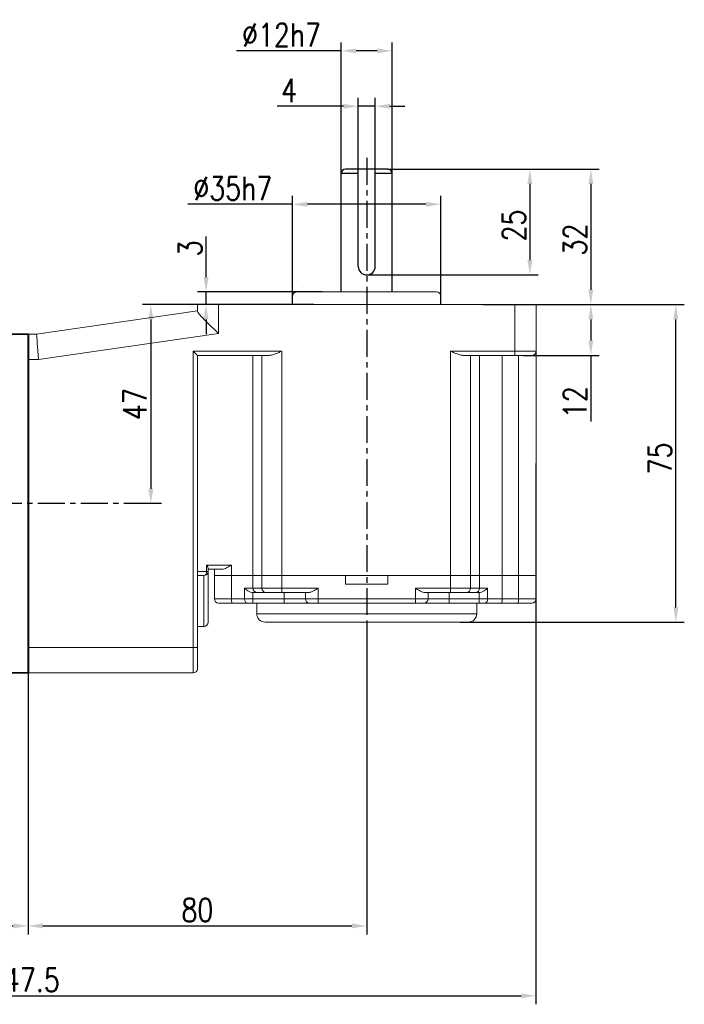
# Model space of a CAD drawing. Header units: inches. Extents: x -753 to 5070, y -3075 to 1581.
# Tile 84 of 178: x 3740 to 3898, y -2031 to -1799. Entities that reach past the tile are written whole.
import ezdxf

# ---------------------------------------------------------------- set-up
doc = ezdxf.new("R2010")
doc.units = ezdxf.units.IN
doc.header["$LTSCALE"] = 10
doc.header["$MEASUREMENT"] = 0
doc.linetypes.add('CENTER', pattern=[10.16, 6.35, -1.27, 1.27, -1.27])
for name, color, linetype in [('1轮廓实线层', 7, 'Continuous'), ('3中心线层', 1, 'CENTER'), ('7标注层', 4, 'Continuous')]:
    doc.layers.add(name, color=color, linetype=linetype)
doc.layers.add('图层2', color=4, linetype='Continuous', lineweight=40)
doc.styles.add('TH_GBDIM', font='romans.shx', dxfattribs={"width": 0.8, "bigfont": 'gbcbig.shx'})
doc.dimstyles.new('TH_GBDIM', dxfattribs={"dimtxt": 3.5, "dimasz": 2.5, "dimexe": 2, "dimexo": 0, "dimgap": 1, "dimtad": 1, "dimdec": 4, "dimdsep": 46, "dimtxsty": 'TH_GBDIM', "dimcen": 0.09, "dimclrd": 4, "dimclre": 4, "dimclrt": 3, "dimadec": 0, "dimazin": 0, "dimtfac": 1, "dimtdec": 4, "dimtmove": 0, "dimatfit": 3, "dimfxl": 1, "dimtzin": 0, "dimarcsym": 0})

# ---------------------------------------------------------------- blocks, each defined once
blk = doc.blocks.new('*D420')
at = {"layer": '7标注层', "color": 4, "lineweight": -2, "transparency": 16777216}
for p, q in [((3822.46, -1940.85), (3822.46, -2014.58)), ((3742.46, -1952.85), (3742.46, -2014.58)), ((3745.96, -2012.58), (3818.96, -2012.58))]:
    blk.add_line(p, q, dxfattribs=at)
at = {"layer": '7标注层', "color": 4, "transparency": 16777216}
for points in [[(3745.96, -2012), (3745.96, -2013.17), (3742.46, -2012.58)], [(3818.96, -2012), (3818.96, -2013.17), (3822.46, -2012.58)]]:
    blk.add_solid(points, dxfattribs=at)
at = {"layer": 'Defpoints', "color": 0, "transparency": 16777216}
for p in [(3822.46, -1940.85), (3742.46, -1952.85), (3822.46, -2012.58)]:
    blk.add_point(p, dxfattribs=at)
at = {"layer": '7标注层', "color": 3, "transparency": 16777216, "insert": (3782.46, -2008.83), "char_height": 5.5, "attachment_point": 5, "style": 'TH_GBDIM'}
blk.add_mtext('80', dxfattribs=at)
blk = doc.blocks.new('*D421')
at = {"layer": '7标注层', "color": 4, "lineweight": -2, "transparency": 16777216}
for p, q in [((3782.46, -1865.85), (3769.45, -1865.85)), ((3771.45, -1869.35), (3771.45, -1909.35)), ((3773.99, -1912.85), (3769.45, -1912.85))]:
    blk.add_line(p, q, dxfattribs=at)
at = {"layer": '7标注层', "color": 4, "transparency": 16777216}
for points in [[(3770.87, -1869.35), (3772.04, -1869.35), (3771.45, -1865.85)], [(3770.87, -1909.35), (3772.04, -1909.35), (3771.45, -1912.85)]]:
    blk.add_solid(points, dxfattribs=at)
at = {"layer": 'Defpoints', "color": 0, "transparency": 16777216}
for p in [(3782.46, -1865.85), (3771.45, -1912.85), (3773.99, -1912.85)]:
    blk.add_point(p, dxfattribs=at)
at = {"layer": '7标注层', "color": 3, "transparency": 16777216, "insert": (3767.7, -1889.35), "char_height": 5.5, "attachment_point": 5, "rotation": 90, "style": 'TH_GBDIM'}
blk.add_mtext('{47}{}{}', dxfattribs=at)
blk = doc.blocks.new('*D422')
at = {"layer": '7标注层', "color": 4, "lineweight": -2, "transparency": 16777216}
for p, q in [((3862.46, -1865.85), (3877.42, -1865.85)), ((3875.42, -1869.35), (3875.42, -1874.35)), ((3859.46, -1877.85), (3877.42, -1877.85)), ((3875.42, -1877.85), (3875.42, -1893.46))]:
    blk.add_line(p, q, dxfattribs=at)
at = {"layer": '7标注层', "color": 4, "transparency": 16777216}
for points in [[(3874.84, -1869.35), (3876, -1869.35), (3875.42, -1865.85)], [(3874.84, -1874.35), (3876, -1874.35), (3875.42, -1877.85)]]:
    blk.add_solid(points, dxfattribs=at)
at = {"layer": 'Defpoints', "color": 0, "transparency": 16777216}
for p in [(3862.46, -1865.85), (3859.46, -1877.85), (3875.42, -1877.85)]:
    blk.add_point(p, dxfattribs=at)
at = {"layer": '7标注层', "color": 3, "transparency": 16777216, "insert": (3871.67, -1888.9), "char_height": 5.5, "attachment_point": 5, "rotation": 90, "style": 'TH_GBDIM'}
blk.add_mtext('{12}{}{}', dxfattribs=at)
blk = doc.blocks.new('*D423')
at = {"layer": '7标注层', "color": 4, "lineweight": -2, "transparency": 16777216}
for p, q in [((3862.46, -1865.85), (3897.51, -1865.85)), ((3895.51, -1937.35), (3895.51, -1869.35)), ((3844.51, -1940.85), (3897.51, -1940.85))]:
    blk.add_line(p, q, dxfattribs=at)
at = {"layer": '7标注层', "color": 4, "transparency": 16777216}
for points in [[(3894.92, -1869.35), (3896.09, -1869.35), (3895.51, -1865.85)], [(3894.92, -1937.35), (3896.09, -1937.35), (3895.51, -1940.85)]]:
    blk.add_solid(points, dxfattribs=at)
at = {"layer": 'Defpoints', "color": 0, "transparency": 16777216}
for p in [(3862.46, -1865.85), (3895.51, -1865.85), (3844.51, -1940.85)]:
    blk.add_point(p, dxfattribs=at)
at = {"layer": '7标注层', "color": 3, "transparency": 16777216, "insert": (3891.76, -1902.19), "char_height": 5.5, "attachment_point": 5, "rotation": 90, "style": 'TH_GBDIM'}
blk.add_mtext('{75}{}{}', dxfattribs=at)
blk = doc.blocks.new('*D424')
at = {"layer": '7标注层', "color": 4, "lineweight": -2, "transparency": 16777216}
for p, q in [((3784.5, -1859.35), (3784.5, -1849.79)), ((3811.93, -1862.85), (3782.5, -1862.85)), ((3784.5, -1865.85), (3784.5, -1862.85)), ((3809.96, -1865.85), (3782.5, -1865.85)), ((3784.5, -1869.35), (3784.5, -1872.85))]:
    blk.add_line(p, q, dxfattribs=at)
at = {"layer": '7标注层', "color": 4, "transparency": 16777216}
for points in [[(3783.91, -1859.35), (3785.08, -1859.35), (3784.5, -1862.85)], [(3783.91, -1869.35), (3785.08, -1869.35), (3784.5, -1865.85)]]:
    blk.add_solid(points, dxfattribs=at)
at = {"layer": 'Defpoints', "color": 0, "transparency": 16777216}
for p in [(3784.5, -1862.85), (3811.93, -1862.85), (3809.96, -1865.85)]:
    blk.add_point(p, dxfattribs=at)
at = {"layer": '7标注层', "color": 3, "transparency": 16777216, "insert": (3780.75, -1852.58), "char_height": 5.5, "attachment_point": 5, "rotation": 90, "style": 'TH_GBDIM'}
blk.add_mtext('{3}{}{}', dxfattribs=at)
blk = doc.blocks.new('*D425')
at = {"layer": '7标注层', "color": 4, "lineweight": -2, "transparency": 16777216}
for p, q in [((3827.46, -1833.85), (3863.01, -1833.85)), ((3861.01, -1837.35), (3861.01, -1855.35)), ((3822.46, -1858.85), (3863.01, -1858.85))]:
    blk.add_line(p, q, dxfattribs=at)
at = {"layer": '7标注层', "color": 4, "transparency": 16777216}
for points in [[(3860.43, -1837.35), (3861.6, -1837.35), (3861.01, -1833.85)], [(3860.43, -1855.35), (3861.6, -1855.35), (3861.01, -1858.85)]]:
    blk.add_solid(points, dxfattribs=at)
at = {"layer": 'Defpoints', "color": 0, "transparency": 16777216}
for p in [(3827.46, -1833.85), (3822.46, -1858.85), (3861.01, -1858.85)]:
    blk.add_point(p, dxfattribs=at)
at = {"layer": '7标注层', "color": 3, "transparency": 16777216, "insert": (3857.26, -1847.18), "char_height": 5.5, "attachment_point": 5, "rotation": 90, "style": 'TH_GBDIM'}
blk.add_mtext('{25}{}{}', dxfattribs=at)
blk = doc.blocks.new('*D426')
at = {"layer": '7标注层', "color": 4, "lineweight": -2, "transparency": 16777216}
for p, q in [((3832.15, -1833.85), (3877.42, -1833.85)), ((3875.42, -1837.35), (3875.42, -1862.35)), ((3850, -1865.85), (3877.42, -1865.85))]:
    blk.add_line(p, q, dxfattribs=at)
at = {"layer": '7标注层', "color": 4, "transparency": 16777216}
for points in [[(3874.84, -1837.35), (3876, -1837.35), (3875.42, -1833.85)], [(3874.84, -1862.35), (3876, -1862.35), (3875.42, -1865.85)]]:
    blk.add_solid(points, dxfattribs=at)
at = {"layer": 'Defpoints', "color": 0, "transparency": 16777216}
for p in [(3832.15, -1833.85), (3850, -1865.85), (3875.42, -1865.85)]:
    blk.add_point(p, dxfattribs=at)
at = {"layer": '7标注层', "color": 3, "transparency": 16777216, "insert": (3871.67, -1850.49), "char_height": 5.5, "attachment_point": 5, "rotation": 90, "style": 'TH_GBDIM'}
blk.add_mtext('{32}{}{}', dxfattribs=at)
blk = doc.blocks.new('*D427')
at = {"layer": '7标注层', "color": 4, "lineweight": -2, "transparency": 16777216}
for p, q in [((3820.46, -1836.85), (3820.46, -1817.01)), ((3824.46, -1836.85), (3824.46, -1817.01)), ((3816.96, -1819.01), (3801.33, -1819.01)), ((3824.46, -1819.01), (3820.46, -1819.01)), ((3827.96, -1819.01), (3831.46, -1819.01))]:
    blk.add_line(p, q, dxfattribs=at)
at = {"layer": '7标注层', "color": 4, "transparency": 16777216}
for points in [[(3816.96, -1818.43), (3816.96, -1819.59), (3820.46, -1819.01)], [(3827.96, -1818.43), (3827.96, -1819.59), (3824.46, -1819.01)]]:
    blk.add_solid(points, dxfattribs=at)
at = {"layer": 'Defpoints', "color": 0, "transparency": 16777216}
for p in [(3824.46, -1819.01), (3820.46, -1836.85), (3824.46, -1836.85)]:
    blk.add_point(p, dxfattribs=at)
at = {"layer": '7标注层', "color": 3, "transparency": 16777216, "insert": (3804.11, -1815.26), "char_height": 5.5, "attachment_point": 5, "style": 'TH_GBDIM'}
blk.add_mtext('{4}{}{}', dxfattribs=at)
blk = doc.blocks.new('*D364')
at = {"layer": '7标注层', "color": 4, "lineweight": -2, "transparency": 16777216}
for p, q in [((3862.46, -1903.35), (3862.46, -2031.1)), ((3614.96, -1912.85), (3614.96, -2031.1)), ((3618.46, -2029.1), (3858.96, -2029.1))]:
    blk.add_line(p, q, dxfattribs=at)
at = {"layer": '7标注层', "color": 4, "transparency": 16777216}
for points in [[(3618.46, -2028.52), (3618.46, -2029.69), (3614.96, -2029.1)], [(3858.96, -2028.52), (3858.96, -2029.69), (3862.46, -2029.1)]]:
    blk.add_solid(points, dxfattribs=at)
at = {"layer": 'Defpoints', "color": 0, "transparency": 16777216}
for p in [(3862.46, -1903.35), (3614.96, -1912.85), (3862.46, -2029.1)]:
    blk.add_point(p, dxfattribs=at)
at = {"layer": '7标注层', "color": 3, "transparency": 16777216, "insert": (3741.46, -2025.35), "char_height": 5.5, "attachment_point": 5, "style": 'TH_GBDIM'}
blk.add_mtext('247.5', dxfattribs=at)
blk = doc.blocks.new('*D354')
at = {"layer": '7标注层', "color": 4, "lineweight": -2, "transparency": 16777216}
for p, q in [((3804.96, -1865.85), (3804.96, -1840.16)), ((3839.96, -1865.85), (3839.96, -1840.16)), ((3804.96, -1842.16), (3780.19, -1842.16)), ((3836.46, -1842.16), (3808.46, -1842.16))]:
    blk.add_line(p, q, dxfattribs=at)
at = {"layer": '7标注层', "color": 4, "transparency": 16777216}
for points in [[(3808.46, -1841.58), (3808.46, -1842.75), (3804.96, -1842.16)], [(3836.46, -1841.58), (3836.46, -1842.75), (3839.96, -1842.16)]]:
    blk.add_solid(points, dxfattribs=at)
at = {"layer": 'Defpoints', "color": 0, "transparency": 16777216}
for p in [(3839.96, -1842.16), (3804.96, -1865.85), (3839.96, -1865.85)]:
    blk.add_point(p, dxfattribs=at)
at = {"layer": '7标注层', "color": 3, "transparency": 16777216, "insert": (3790.82, -1838.41), "char_height": 5.5, "attachment_point": 5, "style": 'TH_GBDIM'}
blk.add_mtext('\\A1;%%c35h7', dxfattribs=at)
blk = doc.blocks.new('*D355')
at = {"layer": '7标注层', "color": 4, "lineweight": -2, "transparency": 16777216}
for p, q in [((3816.46, -1836.01), (3816.46, -1803.92)), ((3828.46, -1836.59), (3828.46, -1803.92)), ((3816.46, -1805.92), (3791.69, -1805.92)), ((3824.96, -1805.92), (3819.96, -1805.92))]:
    blk.add_line(p, q, dxfattribs=at)
at = {"layer": '7标注层', "color": 4, "transparency": 16777216}
for points in [[(3819.96, -1805.34), (3819.96, -1806.5), (3816.46, -1805.92)], [(3824.96, -1805.34), (3824.96, -1806.5), (3828.46, -1805.92)]]:
    blk.add_solid(points, dxfattribs=at)
at = {"layer": 'Defpoints', "color": 0, "transparency": 16777216}
for p in [(3828.46, -1805.92), (3816.46, -1836.01), (3828.46, -1836.59)]:
    blk.add_point(p, dxfattribs=at)
at = {"layer": '7标注层', "color": 3, "transparency": 16777216, "insert": (3802.32, -1802.17), "char_height": 5.5, "attachment_point": 5, "style": 'TH_GBDIM'}
blk.add_mtext('\\A1;%%c12h7', dxfattribs=at)
blk = doc.blocks.new('*D434')
at = {"layer": '7标注层', "color": 4, "lineweight": -2, "transparency": 16777216}
for p, q in [((3742.46, -1872.85), (3742.46, -2014.58)), ((3614.96, -1894.42), (3614.96, -2014.58)), ((3618.46, -2012.58), (3738.96, -2012.58))]:
    blk.add_line(p, q, dxfattribs=at)
at = {"layer": '7标注层', "color": 4, "transparency": 16777216}
for points in [[(3618.46, -2012), (3618.46, -2013.17), (3614.96, -2012.58)], [(3738.96, -2012), (3738.96, -2013.17), (3742.46, -2012.58)]]:
    blk.add_solid(points, dxfattribs=at)
at = {"layer": 'Defpoints', "color": 0, "transparency": 16777216}
for p in [(3742.46, -1872.85), (3614.96, -1894.42), (3742.46, -2012.58)]:
    blk.add_point(p, dxfattribs=at)
at = {"layer": '7标注层', "color": 3, "transparency": 16777216, "insert": (3678.71, -2008.83), "char_height": 5.5, "attachment_point": 5, "style": 'TH_GBDIM'}
blk.add_mtext('127.5', dxfattribs=at)

msp = doc.modelspace()

# ---------------------------------------------------------------- linework, layer by layer
at = {"layer": '1轮廓实线层'}
for p, q in [((3827.462, -1833.849), (3817.462, -1833.849)), ((3820.462, -1856.849), (3820.462, -1833.849)), ((3824.462, -1856.849), (3824.462, -1833.849)), ((3816.462, -1862.849), (3816.462, -1834.849)), ((3820.462, -1834.849), (3816.462, -1834.849)), ((3828.462, -1834.849), (3824.462, -1834.849)), ((3828.462, -1862.849), (3828.462, -1834.849))]:
    msp.add_line(p, q, dxfattribs=at)
at = {"layer": '1轮廓实线层', "color": 115, "linetype": 'Continuous', "lineweight": 15}
for p, q in [((3807.466, -1861.849), (3807.462, -1861.849)), ((3796.462, -1938.849), (3848.462, -1938.849))]:
    msp.add_line(p, q, dxfattribs=at)
at = {"layer": '1轮廓实线层', "color": 7, "linetype": 'Continuous', "lineweight": 15}
for p, q in [((3804.962, -1863.849), (3804.962, -1865.849)), ((3805.962, -1862.849), (3838.962, -1862.849)), ((3839.962, -1865.849), (3839.962, -1863.849)), ((3782.462, -1867.434), (3782.462, -1865.849)), ((3782.462, -1865.849), (3787.462, -1865.849)), ((3787.462, -1865.849), (3787.462, -1872.688)), ((3787.462, -1865.849), (3857.462, -1865.849)), ((3857.462, -1876.849), (3857.462, -1865.849)), ((3857.462, -1865.849), (3862.462, -1865.849)), ((3862.462, -1865.849), (3862.462, -1876.849)), ((3744.462, -1872.849), (3782.462, -1867.349)), ((3742.462, -1872.849), (3744.462, -1872.849)), ((3787.462, -1872.688), (3744.894, -1878.849)), ((3744.894, -1878.849), (3742.462, -1878.849)), ((3781.462, -1876.849), (3802.392, -1876.849)), ((3781.462, -1946.849), (3781.462, -1876.849)), ((3799.392, -1877.849), (3782.462, -1877.849)), ((3782.462, -1877.849), (3782.462, -1946.849)), ((3795.586, -1877.849), (3795.586, -1929.849)), ((3797.693, -1929.849), (3797.693, -1877.849)), ((3802.392, -1876.849), (3802.392, -1929.849)), ((3842.283, -1876.849), (3857.462, -1876.849)), ((3842.283, -1929.849), (3842.283, -1876.849)), ((3857.462, -1877.849), (3845.283, -1877.849)), ((3846.981, -1877.849), (3846.981, -1929.849)), ((3849.118, -1877.849), (3849.118, -1929.849)), ((3854.48, -1877.849), (3854.48, -1929.849)), ((3857.462, -1876.849), (3862.462, -1876.849)), ((3857.462, -1876.849), (3857.462, -1877.849)), ((3861.462, -1877.849), (3857.462, -1877.849)), ((3858.33, -1929.849), (3858.33, -1877.849)), ((3862.462, -1876.849), (3862.462, -1929.849)), ((3784.64, -1928.849), (3784.64, -1927.349)), ((3784.64, -1927.349), (3790.513, -1927.349)), ((3790.513, -1927.349), (3790.513, -1929.849)), ((3782.462, -1928.849), (3784.64, -1928.849)), ((3783.962, -1929.849), (3782.462, -1929.849)), ((3783.962, -1941.849), (3783.962, -1929.849)), ((3784.962, -1928.849), (3784.64, -1928.849)), ((3784.962, -1928.118), (3784.962, -1928.849)), ((3788.267, -1928.349), (3784.962, -1928.349)), ((3784.962, -1928.849), (3784.962, -1940.849)), ((3786.462, -1929.849), (3786.462, -1928.349)), ((3786.462, -1935.349), (3786.462, -1929.849)), ((3786.462, -1929.849), (3790.513, -1929.849)), ((3790.513, -1929.849), (3790.513, -1935.349)), ((3790.513, -1929.849), (3795.586, -1929.849)), ((3795.586, -1929.849), (3795.586, -1932.849)), ((3795.586, -1929.849), (3797.693, -1929.849)), ((3797.693, -1932.849), (3797.693, -1929.849)), ((3797.693, -1929.849), (3802.392, -1929.849)), ((3802.392, -1929.849), (3802.392, -1932.849)), ((3802.392, -1929.849), (3817.462, -1929.849)), ((3802.392, -1929.849), (3842.283, -1929.849)), ((3817.462, -1931.849), (3817.462, -1929.849)), ((3827.462, -1929.849), (3827.462, -1931.849)), ((3827.462, -1929.849), (3842.283, -1929.849)), ((3842.283, -1932.849), (3842.283, -1929.849)), ((3842.283, -1929.849), (3846.981, -1929.849)), ((3846.981, -1929.849), (3846.981, -1932.849)), ((3846.981, -1929.849), (3849.118, -1929.849)), ((3849.118, -1929.849), (3849.118, -1932.849)), ((3849.118, -1929.849), (3854.48, -1929.849)), ((3854.48, -1929.849), (3854.48, -1935.349)), ((3854.48, -1929.849), (3858.33, -1929.849)), ((3858.33, -1935.349), (3858.33, -1929.849)), ((3858.33, -1929.849), (3862.462, -1929.849)), ((3862.462, -1929.849), (3862.462, -1935.349)), ((3817.462, -1931.849), (3827.462, -1931.849)), ((3793.595, -1932.849), (3795.586, -1932.849)), ((3793.595, -1935.349), (3793.595, -1932.849)), ((3795.586, -1933.849), (3795.532, -1933.848)), ((3795.532, -1933.848), (3795.532, -1935.349)), ((3795.586, -1932.849), (3797.693, -1932.849)), ((3796.526, -1933.849), (3795.586, -1933.849)), ((3798.633, -1933.849), (3796.526, -1933.849)), ((3797.693, -1932.849), (3802.392, -1932.849)), ((3802.392, -1933.849), (3798.633, -1933.849)), ((3802.392, -1932.849), (3810.962, -1932.849)), ((3802.392, -1933.849), (3802.392, -1932.849)), ((3808.726, -1933.849), (3802.392, -1933.849)), ((3802.962, -1933.849), (3802.962, -1935.349)), ((3807.962, -1935.349), (3807.962, -1933.849)), ((3810.962, -1932.849), (3810.962, -1935.349)), ((3833.962, -1932.849), (3842.283, -1932.849)), ((3833.962, -1935.349), (3833.962, -1932.849)), ((3842.283, -1933.849), (3836.198, -1933.849)), ((3836.962, -1933.849), (3836.962, -1935.349)), ((3841.962, -1933.849), (3841.962, -1935.349)), ((3842.283, -1932.849), (3846.981, -1932.849)), ((3842.283, -1932.849), (3842.283, -1933.849)), ((3846.042, -1933.849), (3842.283, -1933.849)), ((3848.178, -1933.849), (3846.042, -1933.849)), ((3846.981, -1932.849), (3849.118, -1932.849)), ((3849.054, -1933.849), (3848.178, -1933.849)), ((3849.035, -1935.349), (3849.035, -1933.849)), ((3849.118, -1932.849), (3851.034, -1932.849)), ((3851.034, -1932.849), (3851.034, -1935.349)), ((3786.462, -1935.349), (3790.513, -1935.349)), ((3790.702, -1936.349), (3787.462, -1936.349)), ((3790.513, -1935.349), (3793.595, -1935.349)), ((3794.241, -1936.349), (3790.702, -1936.349)), ((3793.595, -1935.349), (3795.532, -1935.349)), ((3795.532, -1936.349), (3794.241, -1936.349)), ((3795.532, -1935.349), (3802.962, -1935.349)), ((3795.532, -1935.349), (3795.532, -1936.349)), ((3802.962, -1936.349), (3795.532, -1936.349)), ((3796.462, -1936.349), (3796.462, -1938.849)), ((3802.962, -1935.349), (3807.962, -1935.349)), ((3802.962, -1935.349), (3802.962, -1936.349)), ((3808.962, -1936.349), (3802.962, -1936.349)), ((3807.962, -1935.349), (3810.962, -1935.349)), ((3810.962, -1936.349), (3808.962, -1936.349)), ((3810.962, -1935.349), (3833.962, -1935.349)), ((3810.962, -1935.349), (3810.962, -1936.349)), ((3833.962, -1936.349), (3810.962, -1936.349)), ((3833.962, -1936.349), (3833.962, -1935.349)), ((3833.962, -1935.349), (3836.962, -1935.349)), ((3835.962, -1936.349), (3833.962, -1936.349)), ((3841.962, -1936.349), (3835.962, -1936.349)), ((3836.962, -1935.349), (3841.962, -1935.349)), ((3841.962, -1936.349), (3841.962, -1935.349)), ((3841.962, -1935.349), (3849.035, -1935.349)), ((3849.035, -1936.349), (3841.962, -1936.349)), ((3848.462, -1938.849), (3848.462, -1936.349)), ((3849.035, -1935.349), (3851.034, -1935.349)), ((3849.035, -1936.349), (3849.035, -1935.349)), ((3850.367, -1936.349), (3849.035, -1936.349)), ((3854.307, -1936.349), (3850.367, -1936.349)), ((3851.034, -1935.349), (3854.48, -1935.349)), ((3858.156, -1936.349), (3854.307, -1936.349)), ((3854.48, -1935.349), (3858.33, -1935.349)), ((3861.462, -1936.349), (3858.156, -1936.349)), ((3858.33, -1935.349), (3862.462, -1935.349)), ((3846.462, -1940.849), (3798.462, -1940.849)), ((3783.962, -1941.849), (3782.462, -1941.849)), ((3742.462, -1946.849), (3781.462, -1946.849)), ((3781.462, -1952.849), (3781.462, -1946.849)), ((3781.462, -1946.849), (3782.462, -1946.849)), ((3782.462, -1946.849), (3782.462, -1951.849)), ((3781.462, -1952.849), (3742.462, -1952.849))]:
    msp.add_line(p, q, dxfattribs=at)
at = {"layer": '1轮廓实线层', "color": 7, "linetype": 'Continuous', "lineweight": 15, "flags": 128}
for points in [[(3744.462, -1872.849), (3744.468, -1872.94), (3744.488, -1873.211), (3744.52, -1873.653), (3744.563, -1874.253), (3744.616, -1874.992), (3744.678, -1875.849), (3744.746, -1876.797), (3744.819, -1877.807), (3744.894, -1878.849)], [(3782.462, -1877.849), (3782.443, -1877.83), (3782.386, -1877.773), (3782.293, -1877.681), (3782.169, -1877.556), (3782.017, -1877.405), (3781.845, -1877.232), (3781.657, -1877.044), (3781.462, -1876.849)], [(3793.595, -1935.349), (3793.608, -1935.544), (3793.644, -1935.732), (3793.704, -1935.905), (3793.784, -1936.056), (3793.882, -1936.181), (3793.994, -1936.273), (3794.115, -1936.33), (3794.241, -1936.349)]]:
    msp.add_lwpolyline(points, dxfattribs=at)
at = {"layer": '1轮廓实线层'}
for centre, radius, start, end in [((3817.462, -1834.849), 1, 90, 180), ((3827.462, -1834.849), 1, 0, 90), ((3822.462, -1856.849), 2, 180, 0)]:
    msp.add_arc(centre, radius, start, end, dxfattribs=at)
at = {"layer": '1轮廓实线层', "color": 7, "linetype": 'Continuous', "lineweight": 15}
for centre, radius, start, end in [((3805.962, -1863.849), 1, 90, 180), ((3838.962, -1863.849), 1, 0, 90), ((3861.462, -1876.849), 1, 270, 0), ((3783.763, -1928.984), 0.888, 282.96715, 8.75181), ((3783.962, -1928.849), 1, 270, 0), ((3796.557, -1932.878), 0.971, 178.27456, 268.1638), ((3798.664, -1932.878), 0.971, 178.2746, 268.16376), ((3846.011, -1932.878), 0.971, 271.83621, 1.7254), ((3848.147, -1932.878), 0.971, 271.83631, 1.72552), ((3787.462, -1935.349), 1, 180, 270), ((3791.972, -1935.59), 1.479, 170.62172, 210.8799), ((3808.962, -1935.349), 1, 180, 270), ((3835.962, -1935.349), 1, 270, 0), ((3850.159, -1935.488), 0.886, 283.63506, 9.03328), ((3852.91, -1935.592), 1.589, 331.51786, 8.77971), ((3856.76, -1935.592), 1.589, 331.51849, 8.77908), ((3861.462, -1935.349), 1, 270, 0), ((3798.462, -1938.849), 2, 180, 270), ((3846.462, -1938.849), 2, 270, 0), ((3783.962, -1940.849), 1, 270, 0), ((3781.462, -1951.849), 1, 270, 0)]:
    msp.add_arc(centre, radius, start, end, dxfattribs=at)
for points, knots in [([(3787.462, -1872.688), (3787.458, -1872.684), (3787.128, -1872.367), (3786.458, -1871.722), (3785.467, -1870.763), (3784.589, -1869.901), (3783.849, -1869.156), (3783.19, -1868.464), (3782.603, -1867.799), (3782.509, -1867.556), (3782.462, -1867.434)], [0, 0, 0, 0, 0.0016274, 0.1435129, 0.2910808, 0.4426062, 0.5569336, 0.6742378, 0.8367196, 1, 1, 1, 1]), ([(3802.392, -1876.849), (3802.387, -1876.851), (3802.11, -1876.975), (3801.367, -1877.303), (3800.339, -1877.738), (3799.652, -1877.819), (3799.392, -1877.849)], [0, 0, 0, 0, 0.0041816, 0.2699415, 0.7228421, 1, 1, 1, 1]), ([(3845.283, -1877.849), (3845.022, -1877.819), (3844.336, -1877.738), (3843.308, -1877.303), (3842.565, -1876.975), (3842.287, -1876.851), (3842.283, -1876.849)], [0, 0, 0, 0, 0.2771575, 0.7300585, 0.9958189, 1, 1, 1, 1]), ([(3784.962, -1928.118), (3784.945, -1928.013), (3784.907, -1927.783), (3784.744, -1927.501), (3784.641, -1927.351), (3784.64, -1927.349)], [0, 0, 0, 0, 0.4522733, 0.9943778, 1, 1, 1, 1]), ([(3790.513, -1927.349), (3790.51, -1927.351), (3790.281, -1927.488), (3789.72, -1927.825), (3788.963, -1928.252), (3788.453, -1928.323), (3788.267, -1928.349)], [0, 0, 0, 0, 0.0039338, 0.2968827, 0.7420332, 1, 1, 1, 1]), ([(3795.532, -1933.848), (3795.363, -1933.825), (3794.93, -1933.766), (3794.251, -1933.397), (3793.817, -1933.05), (3793.597, -1932.851), (3793.595, -1932.849)], [0, 0, 0, 0, 0.2155191, 0.5542573, 0.9961242, 1, 1, 1, 1]), ([(3810.962, -1932.849), (3810.959, -1932.851), (3810.902, -1932.884), (3810.5, -1933.116), (3809.86, -1933.476), (3809.161, -1933.797), (3808.845, -1933.835), (3808.726, -1933.849)], [0, 0, 0, 0, 0.00400856, 0.07249537, 0.50897763, 0.81504259, 1, 1, 1, 1]), ([(3836.198, -1933.849), (3836.079, -1933.835), (3835.763, -1933.797), (3835.064, -1933.476), (3834.424, -1933.116), (3834.022, -1932.884), (3833.965, -1932.851), (3833.962, -1932.849)], [0, 0, 0, 0, 0.1849577, 0.4910232, 0.9275046, 0.9959923, 1, 1, 1, 1]), ([(3851.034, -1932.849), (3851.032, -1932.851), (3850.798, -1933.067), (3850.352, -1933.425), (3849.648, -1933.787), (3849.223, -1933.832), (3849.054, -1933.849)], [0, 0, 0, 0, 0.0037974, 0.4727625, 0.7897273, 1, 1, 1, 1])]:
    msp.add_open_spline(points, degree=3, knots=knots, dxfattribs=at)
at = {"layer": '3中心线层', "ltscale": 0.1}
for p, q in [((3822.462, -1831.199), (3822.462, -1946.932)), ((3771.455, -1912.849), (3705.337, -1912.849))]:
    msp.add_line(p, q, dxfattribs=at)
at = {"layer": '图层2', "color": 0}
for p, q in [((3742.462, -1872.849), (3734.462, -1872.932)), ((3742.462, -1872.849), (3742.462, -1952.849)), ((3734.462, -1952.766), (3742.462, -1952.849))]:
    msp.add_line(p, q, dxfattribs=at)

# ---------------------------------------------------------------- dimensions: what is measured, and where the dimension line sits
at = {"layer": '7标注层'}
for base, p1, p2, text, override, picture, middle in [((3828.462, -1805.919), (3816.462, -1836.011), (3828.462, -1836.591), '\\A1;%%c<>h7', {"dimtxt": 5.5, "dimasz": 3.5, "dimdec": 1, "dimadec": 1}, '*D355', (3802.324, -1805.919)), ((3824.462, -1819.01), (3820.462, -1836.851), (3824.462, -1836.851), '{<>}{}{}', {"dimtxt": 5.5, "dimasz": 3.5, "dimdec": 1, "dimadec": 1}, '*D427', (3804.113, -1819.01)), ((3839.962, -1842.163), (3804.962, -1865.849), (3839.962, -1865.849), '\\A1;%%c<>h7', {"dimtxt": 5.5, "dimasz": 3.5, "dimdec": 0}, '*D354', (3790.824, -1842.163))]:
    dim = msp.add_linear_dim(base=base, p1=p1, p2=p2, text=text, dimstyle='TH_GBDIM', override=override, dxfattribs=at)
    dim.commit()
    dim.dimension.update_dxf_attribs({"geometry": picture, "text_midpoint": middle, "dimtype": 160})
for base, p1, p2, picture, middle in [((3861.012, -1858.849), (3827.462, -1833.849), (3822.462, -1858.849), '*D425', (3861.012, -1847.185)), ((3875.421, -1865.849), (3832.15, -1833.849), (3850.005, -1865.849), '*D426', (3875.421, -1850.491)), ((3784.496, -1862.849), (3809.962, -1865.849), (3811.926, -1862.849), '*D424', (3784.496, -1852.575)), ((3895.507, -1865.849), (3844.507, -1940.849), (3862.462, -1865.849), '*D423', (3895.507, -1902.195)), ((3875.421, -1877.849), (3862.462, -1865.849), (3859.462, -1877.849), '*D422', (3875.421, -1888.897))]:
    dim = msp.add_linear_dim(base=base, p1=p1, p2=p2, angle=90, text='{<>}{}{}', dimstyle='TH_GBDIM', override={"dimtxt": 5.5, "dimasz": 3.5, "dimdec": 1, "dimadec": 1}, dxfattribs=at)
    dim.commit()
    dim.dimension.update_dxf_attribs({"geometry": picture, "text_midpoint": middle, "dimtype": 160})
dim = msp.add_linear_dim(base=(3771.455, -1912.849), p1=(3782.462, -1865.849), p2=(3773.991, -1912.849), angle=90, text='{<>}{}{}', dimstyle='TH_GBDIM', override={"dimtxt": 5.5, "dimasz": 3.5, "dimdec": 1, "dimadec": 1}, dxfattribs=at)
dim.commit()
dim.dimension.update_dxf_attribs({"geometry": '*D421', "text_midpoint": (3767.705, -1889.349)})
for base, p1, p2, picture, middle in [((3742.462, -2012.583), (3614.962, -1894.424), (3742.462, -1872.849), '*D434', (3678.712, -2012.583)), ((3862.462, -2029.103), (3614.962, -1912.849), (3862.462, -1903.349), '*D364', (3741.458, -2029.103)), ((3822.462, -2012.583), (3742.462, -1952.849), (3822.462, -1940.849), '*D420', (3782.462, -2012.583))]:
    dim = msp.add_linear_dim(base=base, p1=p1, p2=p2, dimstyle='TH_GBDIM', override={"dimtxt": 5.5, "dimasz": 3.5, "dimdec": 1, "dimadec": 1}, dxfattribs=at)
    dim.commit()
    dim.dimension.update_dxf_attribs({"geometry": picture, "text_midpoint": middle, "dimtype": 160})

doc.saveas('drawing.dxf')
